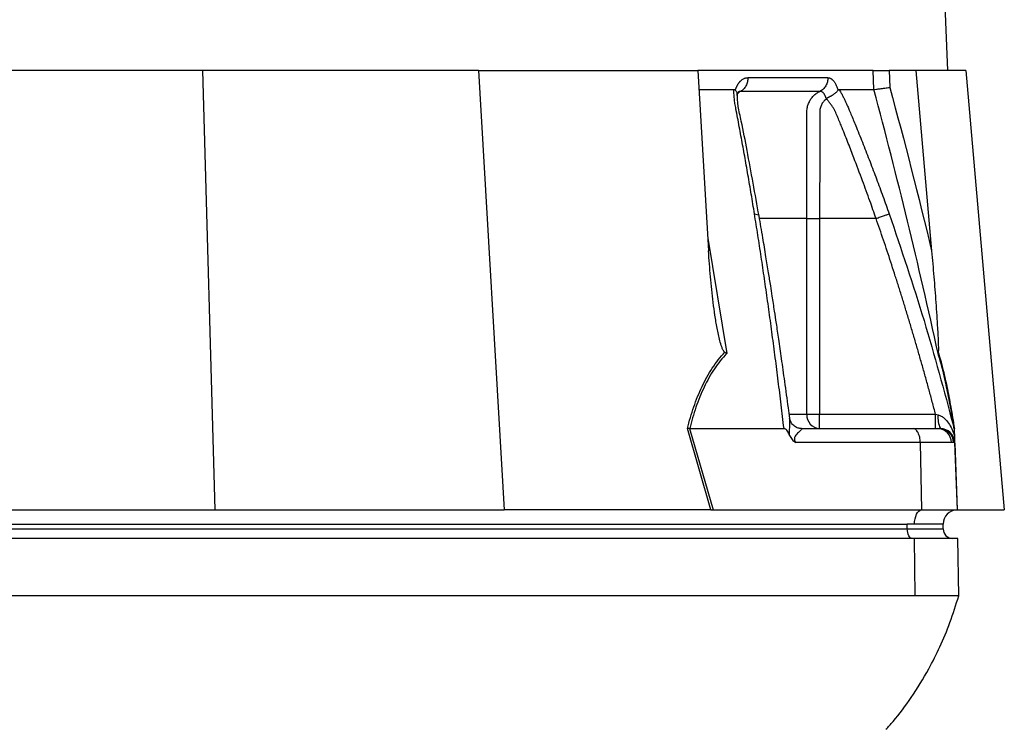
# Model space of a CAD drawing. Header units: millimetres. Extents: x 1823 to 3844, y 764 to 5009.
# Tile 10 of 14: x 2812 to 3224, y 1835 to 2132. Entities that reach past the tile are written whole.
import ezdxf

# ---------------------------------------------------------------- set-up
doc = ezdxf.new("R2010")
doc.units = ezdxf.units.MM
doc.header["$LTSCALE"] = 2

msp = doc.modelspace()

# ---------------------------------------------------------------- linework, layer by layer
at = {"color": 7, "linetype": 'Continuous', "lineweight": 25}
for p, q in [((3200.51, 2110.91), (3119.51, 4034.91)), ((2888.49, 2110.91), (2775.69, 2110.91)), ((2888.49, 2110.91), (2893.75, 1926.91)), ((3003.98, 2110.91), (2888.49, 2110.91)), ((3003.98, 2110.91), (3014.82, 1926.91)), ((3003.98, 2110.91), (3095.86, 2110.91)), ((3095.86, 2110.91), (3100.31, 2035.32)), ((3169.21, 2110.91), (3095.86, 2110.91)), ((3169.48, 2102.91), (3169.21, 2110.91)), ((3175.86, 2110.91), (3176.1, 2103.81)), ((3187.06, 2110.91), (3175.86, 2110.91)), ((3187.06, 2110.91), (3193.67, 2035.32)), ((3207.98, 2110.91), (3187.06, 2110.91)), ((3207.98, 2110.91), (3224.08, 1926.91)), ((3096.33, 2102.91), (3110.91, 2102.91)), ((3111.51, 2102.64), (3111.6, 2102.91)), ((3154.43, 2102.91), (3154.51, 2102.64)), ((3141.43, 1966.91), (3141.43, 2048.91)), ((3146.8, 2048.91), (3146.8, 1966.91)), ((3170.4, 2048.91), (3146.8, 2048.91)), ((3141.43, 1966.91), (3146.8, 1966.91)), ((3146.8, 1960.91), (3146.8, 1966.91)), ((3146.8, 1966.91), (3195.32, 1966.91)), ((3202.78, 1962.04), (3203.1, 1960.91)), ((3203.08, 1960.85), (3202.92, 1961.54)), ((3101.31, 1926.91), (3091.44, 1960.96)), ((3092.4, 1960.91), (3102.25, 1926.91)), ((3092.42, 1960.91), (3131.88, 1960.91)), ((3139.25, 1960.91), (3185.9, 1960.91)), ((3185.9, 1960.91), (3196.23, 1960.91)), ((3196.23, 1960.91), (3196.93, 1960.91)), ((3196.93, 1960.91), (3197.3, 1960.91)), ((3188.9, 1955.12), (3136.82, 1955.12)), ((3188.9, 1955.12), (3189.39, 1926.91)), ((3201.94, 1955.12), (3188.9, 1955.12)), ((3202.83, 1955.12), (3201.94, 1955.12)), ((3203.3, 1955.12), (3202.83, 1955.12)), ((3203.3, 1955.12), (3204.28, 1926.91)), ((2788.16, 1926.91), (2893.75, 1926.91)), ((2893.75, 1926.91), (3014.82, 1926.91)), ((3100.83, 1926.91), (3014.82, 1926.91)), ((3102.25, 1926.91), (3189.39, 1926.91)), ((3189.39, 1926.91), (3204.28, 1926.91)), ((3204.49, 1926.91), (3224.08, 1926.91)), ((2699.49, 1920.91), (3183.49, 1920.91)), ((3186.49, 1920.91), (3183.49, 1920.91)), ((3183.49, 1918.91), (3183.49, 1920.91)), ((3198.49, 1920.91), (3186.49, 1920.91)), ((3198.49, 1918.91), (3198.49, 1920.91)), ((2699.49, 1918.91), (3183.49, 1918.91)), ((3183.49, 1918.91), (3198.49, 1918.91)), ((3186.55, 1914.91), (2702.55, 1914.91)), ((3186.75, 1890.91), (3186.55, 1914.91)), ((3204.6, 1914.91), (3186.55, 1914.91)), ((3205.02, 1890.91), (3204.6, 1914.91)), ((3186.75, 1890.91), (2702.75, 1890.91))]:
    msp.add_line(p, q, dxfattribs=at)
at = {"color": 8, "linetype": 'Continuous', "lineweight": 25}
for p, q in [((3099.99, 2040.68), (3107.94, 1992.43)), ((3134.2, 1966.91), (3141.43, 1966.91)), ((3203.41, 1954.8), (3204.38, 1926.91))]:
    msp.add_line(p, q, dxfattribs=at)
at = {"color": 7, "linetype": 'Continuous', "lineweight": 25, "flags": 128}
for points in [[(3186.49, 1920.91), (3186.55, 1922.06), (3186.71, 1923.16), (3186.98, 1924.18), (3187.33, 1925.08), (3187.77, 1925.83), (3188.27, 1926.39), (3188.82, 1926.76), (3189.39, 1926.91)], [(3185.49, 1914.91), (3185.1, 1914.99), (3184.73, 1915.22), (3184.38, 1915.59), (3184.08, 1916.08), (3183.83, 1916.69), (3183.65, 1917.38), (3183.53, 1918.13), (3183.49, 1918.91)]]:
    msp.add_lwpolyline(points, dxfattribs=at)
at = {"color": 7, "linetype": 'Continuous', "lineweight": 25}
for centre, radius, start, end in [((3147.13, 1966.62), 5.71, 177.0312, 266.6861), ((3206.29, 1965.31), 10, 172.1759, 206.0599), ((3196.09, 1955.06), 5.85, 0.5844, 88.6453), ((3196.89, 1954.96), 5.95, 1.5169, 89.5524), ((3197.3, 1954.91), 6, 2, 90), ((3204.49, 1920.91), 6, 92, 180), ((3204.49, 1920.91), 6, 90, 91.0431), ((3202.49, 1918.91), 4, 180, 270)]:
    msp.add_arc(centre, radius, start, end, dxfattribs=at)
msp.add_ellipse((3103.49, 1920.91), major_axis=(26.49, -0.63), ratio=0.225259, start_param=1.658536, end_param=1.676742, dxfattribs=at)
for points, knots in [([(3169.21, 2110.91), (3169.46, 2110.91), (3169.81, 2110.91), (3170.72, 2110.91), (3171.26, 2110.91), (3172.16, 2110.91), (3172.48, 2110.91), (3173.12, 2110.91), (3173.46, 2110.91), (3174.49, 2110.91), (3175.17, 2110.91), (3175.86, 2110.91)], [0, 0, 0, 0, 0.25, 0.25, 0.5, 0.5, 0.625, 0.625, 0.75, 0.75, 1, 1, 1, 1]), ([(3111.6, 2102.91), (3111.65, 2103.05), (3111.75, 2103.31), (3111.9, 2103.7), (3112.07, 2104.07), (3112.24, 2104.42), (3112.42, 2104.76), (3112.61, 2105.08), (3112.81, 2105.38), (3113.02, 2105.67), (3113.23, 2105.95), (3113.45, 2106.21), (3113.69, 2106.45), (3113.92, 2106.68), (3114.25, 2106.95), (3114.66, 2107.24), (3115.16, 2107.52), (3115.67, 2107.71), (3116.2, 2107.83), (3116.55, 2107.85), (3116.73, 2107.85)], [0, 0, 0, 0, 0.0442489, 0.088103, 0.1316437, 0.1749545, 0.21812, 0.2612256, 0.3043574, 0.347601, 0.3910414, 0.4347626, 0.4788469, 0.5233746, 0.5684236, 0.6548026, 0.7405374, 0.8262412, 0.9125282, 1, 1, 1, 1]), ([(3116.73, 2107.86), (3116.74, 2107.29), (3116.69, 2106.7), (3116.44, 2105.53), (3116.23, 2104.96), (3115.68, 2103.91), (3115.34, 2103.44), (3114.57, 2102.66), (3114.14, 2102.36), (3113.71, 2102.13)], [0, 0, 0, 0, 0.25, 0.25, 0.5, 0.5, 0.75, 0.75, 1, 1, 1, 1]), ([(3150.19, 2107.85), (3150.21, 2107.29), (3150.16, 2106.7), (3149.88, 2105.53), (3149.66, 2104.96), (3149.06, 2103.91), (3148.69, 2103.44), (3147.86, 2102.66), (3147.41, 2102.36), (3146.94, 2102.13)], [0, 0, 0, 0, 0.25, 0.25, 0.5, 0.5, 0.75, 0.75, 1, 1, 1, 1]), ([(3150.2, 2107.85), (3150.27, 2107.85), (3150.41, 2107.85), (3150.62, 2107.82), (3150.83, 2107.77), (3151.04, 2107.7), (3151.25, 2107.61), (3151.46, 2107.51), (3151.66, 2107.38), (3151.86, 2107.23), (3152.06, 2107.07), (3152.32, 2106.83), (3152.63, 2106.49), (3152.98, 2106.03), (3153.31, 2105.52), (3153.62, 2104.95), (3153.91, 2104.32), (3154.18, 2103.65), (3154.35, 2103.16), (3154.43, 2102.91)], [0, 0, 0, 0, 0.043919, 0.087472, 0.13073, 0.173768, 0.216664, 0.259492, 0.30233, 0.345255, 0.388344, 0.431671, 0.51489, 0.596546, 0.677156, 0.757259, 0.837405, 0.91814, 1, 1, 1, 1]), ([(3119.53, 2050.83), (3119.3, 2052.21), (3118.86, 2054.95), (3118.18, 2059.05), (3117.49, 2063.13), (3116.8, 2067.17), (3115.89, 2072.41), (3114.75, 2078.81), (3113.59, 2085.12), (3112.65, 2090.14), (3112.07, 2093.12), (3111.67, 2095.24), (3111.45, 2096.45), (3111.29, 2097.47), (3111.15, 2098.49), (3111.04, 2099.54), (3110.96, 2100.68), (3110.91, 2101.81), (3110.91, 2102.54), (3110.91, 2102.91)], [0, 0, 0, 0, 0.0777766, 0.1551997, 0.2322716, 0.3089948, 0.3853718, 0.5305262, 0.6744738, 0.7474235, 0.8196146, 0.8463831, 0.8697605, 0.889755, 0.9063828, 0.929523, 0.9527995, 0.9762724, 1, 1, 1, 1]), ([(3110.91, 2102.91), (3110.95, 2102.91), (3111.04, 2102.91), (3111.17, 2102.87), (3111.29, 2102.82), (3111.4, 2102.74), (3111.47, 2102.68), (3111.51, 2102.64)], [0, 0, 0, 0, 0.212576, 0.416535, 0.614103, 0.807726, 1, 1, 1, 1]), ([(3111.51, 2102.64), (3111.78, 2102.32), (3112.28, 2101.72), (3112.27, 2101.14), (3112.26, 2100.87)], [0, 0, 0, 0, 0.542776, 1, 1, 1, 1]), ([(3112.25, 2100.42), (3112.29, 2100.55), (3112.4, 2100.93), (3112.63, 2101.47), (3112.94, 2101.95), (3112.9, 2101.92), (3112.88, 2101.9)], [0, 0, 0, 0, 0.121018, 0.347236, 0.71047, 1, 1, 1, 1]), ([(3146.94, 2102.13), (3145.8, 2102.13), (3143.32, 2102.13), (3139.62, 2102.13), (3135.58, 2102.13), (3132.75, 2102.13), (3129.75, 2102.13), (3126.83, 2102.13), (3122.43, 2102.13), (3118.15, 2102.13), (3115.14, 2102.13), (3113.71, 2102.13)], [0.7589111, 0.7589111, 0.7589111, 0.7589111, 0.7820302, 0.8131687, 0.8443073, 0.8754458, 0.8754458, 0.9065844, 0.9377229, 0.9688615, 0.9919807, 0.9919807, 0.9919807, 0.9919807]), ([(3141.43, 2048.91), (3141.43, 2058.2), (3141.43, 2067.48), (3141.44, 2081.41), (3141.44, 2086.63), (3141.44, 2091.86), (3141.44, 2092.73), (3141.44, 2093.02), (3141.44, 2093.6), (3141.46, 2093.89), (3141.53, 2094.75), (3141.63, 2095.31), (3141.92, 2096.42), (3142.11, 2096.96), (3142.58, 2098), (3142.86, 2098.49), (3143.49, 2099.41), (3143.85, 2099.85), (3144.63, 2100.64), (3145.05, 2101), (3145.96, 2101.63), (3146.44, 2101.91), (3146.94, 2102.13)], [0, 0, 0, 0, 0.5, 0.5, 0.75, 0.78125, 0.78125, 0.796875, 0.796875, 0.8125, 0.8125, 0.84375, 0.84375, 0.875, 0.875, 0.90625, 0.90625, 0.9375, 0.9375, 0.96875, 0.96875, 1, 1, 1, 1]), ([(3149.53, 2099.1), (3149.52, 2099.17), (3149.48, 2099.33), (3149.4, 2099.59), (3149.29, 2099.89), (3149.15, 2100.22), (3148.98, 2100.57), (3148.77, 2100.93), (3148.52, 2101.28), (3148.24, 2101.59), (3147.93, 2101.85), (3147.61, 2102.02), (3147.28, 2102.13), (3147.05, 2102.13), (3146.94, 2102.13)], [0, 0, 0, 0, 0.038504, 0.086514, 0.144034, 0.211029, 0.287449, 0.37325, 0.468405, 0.572922, 0.680036, 0.786786, 0.893373, 1, 1, 1, 1]), ([(3149.57, 2099.11), (3149.6, 2099.14), (3149.67, 2099.19), (3149.78, 2099.27), (3149.92, 2099.36), (3150.08, 2099.45), (3150.27, 2099.54), (3150.48, 2099.65), (3150.72, 2099.77), (3150.98, 2099.9), (3151.27, 2100.05), (3151.57, 2100.21), (3151.89, 2100.39), (3152.22, 2100.59), (3152.56, 2100.81), (3152.91, 2101.06), (3153.27, 2101.34), (3153.63, 2101.65), (3153.97, 2101.97), (3154.27, 2102.31), (3154.43, 2102.53), (3154.51, 2102.64)], [0, 0, 0, 0, 0.017248, 0.037456, 0.060913, 0.087838, 0.118407, 0.152763, 0.191026, 0.233291, 0.279627, 0.330072, 0.384627, 0.443251, 0.505852, 0.572276, 0.648655, 0.730209, 0.816408, 0.906598, 1, 1, 1, 1]), ([(3154.51, 2102.64), (3154.53, 2102.67), (3154.57, 2102.73), (3154.64, 2102.8), (3154.71, 2102.85), (3154.79, 2102.89), (3154.86, 2102.91), (3154.92, 2102.91), (3154.95, 2102.91)], [0, 0, 0, 0, 0.160202, 0.321039, 0.484027, 0.650625, 0.822199, 1, 1, 1, 1]), ([(3154.95, 2102.91), (3155.07, 2102.7), (3155.31, 2102.29), (3155.67, 2101.66), (3156.02, 2101.03), (3156.36, 2100.39), (3156.7, 2099.75), (3157.02, 2099.1), (3157.34, 2098.46), (3157.65, 2097.8), (3158.04, 2096.96), (3158.55, 2095.79), (3159.27, 2094.08), (3160.15, 2091.97), (3161.15, 2089.55), (3162.8, 2085.52), (3165.06, 2079.87), (3167.87, 2072.67), (3170.61, 2065.44), (3173.29, 2058.17), (3175.03, 2053.28), (3175.9, 2050.83)], [0, 0, 0, 0, 0.0134228, 0.0267382, 0.0399565, 0.0530881, 0.0661437, 0.0791341, 0.0920702, 0.1049632, 0.1178244, 0.141662, 0.1728313, 0.2170572, 0.2634912, 0.3121266, 0.4491557, 0.58733, 0.7237611, 0.8613131, 1, 1, 1, 1]), ([(3196.36, 1992.43), (3192.28, 2010.95), (3188.02, 2029.42), (3179.07, 2066.25), (3174.39, 2084.61), (3169.47, 2102.91)], [0, 0, 0, 0, 0.5, 0.5, 1, 1, 1, 1]), ([(3169.48, 2102.91), (3169.73, 2102.93), (3170.09, 2102.97), (3171, 2103.08), (3171.53, 2103.15), (3172.43, 2103.27), (3172.74, 2103.31), (3173.39, 2103.4), (3173.72, 2103.45), (3174.4, 2103.55), (3174.74, 2103.6), (3175.42, 2103.71), (3175.77, 2103.76), (3176.1, 2103.81)], [0, 0, 0, 0, 0.25, 0.25, 0.5, 0.5, 0.625, 0.625, 0.75, 0.75, 0.875, 0.875, 1, 1, 1, 1]), ([(3121.45, 2049.94), (3119.78, 2059.11), (3117.35, 2072.47), (3114.51, 2087.58), (3112.54, 2095.99), (3112.41, 2099.6), (3112.34, 2101.43)], [0, 0, 0, 0, 0.521787, 0.759699, 0.879052, 1, 1, 1, 1]), ([(3149.54, 2098.75), (3149.07, 2098.52), (3148.68, 2098.17), (3148.02, 2097.37), (3147.74, 2096.93), (3147.3, 2095.99), (3147.13, 2095.49), (3146.89, 2094.46), (3146.83, 2093.94), (3146.81, 2093.15), (3146.81, 2092.88), (3146.81, 2092.35), (3146.81, 2091.56), (3146.81, 2089.7), (3146.81, 2083.88), (3146.81, 2070.1), (3146.8, 2057.39), (3146.8, 2048.91)], [0, 0, 0, 0, 0.03125, 0.03125, 0.0625, 0.0625, 0.09375, 0.09375, 0.125, 0.125, 0.140625, 0.140625, 0.15625, 0.1875, 0.25, 0.5, 1, 1, 1, 1]), ([(3170.4, 2048.91), (3169.55, 2051.36), (3167.7, 2056.63), (3164.62, 2065.09), (3161.97, 2072.07), (3159.97, 2077.27), (3158.77, 2080.35), (3157.5, 2083.56), (3156.49, 2086.09), (3155.76, 2087.91), (3155.32, 2088.98), (3154.88, 2090.05), (3154.43, 2091.12), (3153.98, 2092.19), (3153.62, 2093.06), (3153.33, 2093.71), (3153.1, 2094.16), (3152.84, 2094.63), (3152.55, 2095.12), (3152.23, 2095.63), (3151.89, 2096.15), (3151.52, 2096.68), (3151.12, 2097.22), (3150.7, 2097.77), (3150.26, 2098.32), (3149.95, 2098.68), (3149.8, 2098.86)], [0, 0, 0, 0, 0.143085, 0.308796, 0.497427, 0.555835, 0.616742, 0.680167, 0.746121, 0.767405, 0.788723, 0.810074, 0.831456, 0.852865, 0.874301, 0.883002, 0.892336, 0.902282, 0.912815, 0.923904, 0.935514, 0.947608, 0.960145, 0.973084, 0.986383, 1, 1, 1, 1]), ([(3131.88, 1960.91), (3131.69, 1962.59), (3131.29, 1965.92), (3130.69, 1970.91), (3130.09, 1975.87), (3129.48, 1980.79), (3128.86, 1985.69), (3128.24, 1990.55), (3127.61, 1995.38), (3126.97, 2000.17), (3126.33, 2004.94), (3125.68, 2009.67), (3125.03, 2014.37), (3124.36, 2019.04), (3123.69, 2023.68), (3123.02, 2028.28), (3122.33, 2032.85), (3121.64, 2037.39), (3120.95, 2041.9), (3120.24, 2046.38), (3119.76, 2049.35), (3119.53, 2050.83)], [0, 0, 0, 0, 0.055211, 0.110128, 0.164753, 0.219086, 0.273129, 0.326884, 0.38035, 0.43353, 0.486425, 0.539036, 0.591365, 0.643413, 0.695181, 0.746671, 0.797884, 0.848822, 0.899487, 0.949879, 1, 1, 1, 1]), ([(3134.27, 1965.22), (3134.08, 1966.67), (3133.41, 1971.83), (3132.27, 1980.18), (3130.93, 1989.78), (3129.76, 1997.89), (3128.78, 2004.5), (3128.03, 2009.48), (3127.45, 2013.28), (3126.91, 2016.8), (3126.24, 2021.08), (3125.36, 2026.59), (3124.27, 2033.3), (3122.95, 2041.23), (3121.97, 2046.9), (3121.45, 2049.94)], [0, 0, 0, 0, 0.050663, 0.180653, 0.293264, 0.388491, 0.466333, 0.526794, 0.564787, 0.601011, 0.651659, 0.716876, 0.796665, 0.891033, 1, 1, 1, 1]), ([(3141.43, 2048.91), (3141.92, 2048.91), (3142.69, 2048.91), (3144.58, 2048.91), (3145.69, 2048.91), (3146.8, 2048.91)], [0, 0, 0, 0, 0.5, 0.5, 1, 1, 1, 1]), ([(3170.4, 2048.91), (3170.98, 2049.12), (3171.6, 2049.33), (3172.8, 2049.75), (3173.38, 2049.95), (3174.41, 2050.31), (3174.85, 2050.46), (3175.53, 2050.7), (3175.76, 2050.78), (3175.9, 2050.83)], [0, 0, 0, 0, 0.25, 0.25, 0.5, 0.5, 0.75, 0.75, 1, 1, 1, 1]), ([(3195.32, 1966.91), (3194.87, 1968.62), (3193.96, 1972.03), (3192.58, 1977.13), (3191.19, 1982.18), (3189.78, 1987.2), (3188.36, 1992.17), (3186.93, 1997.11), (3185.49, 2002.01), (3184.04, 2006.88), (3182.57, 2011.7), (3181.09, 2016.48), (3179.6, 2021.23), (3178.1, 2025.94), (3176.59, 2030.61), (3175.06, 2035.24), (3173.52, 2039.83), (3171.97, 2044.39), (3170.92, 2047.41), (3170.4, 2048.91)], [0, 0, 0, 0, 0.061953, 0.123509, 0.18467, 0.245435, 0.305808, 0.365787, 0.425376, 0.484574, 0.543383, 0.601804, 0.659839, 0.717488, 0.774754, 0.831636, 0.888137, 0.944258, 1, 1, 1, 1]), ([(3107.1, 1992.91), (3106.93, 1993.01), (3106.8, 1993.17), (3106.55, 1993.51), (3106.44, 1993.7), (3106.14, 1994.29), (3105.97, 1994.7), (3105.51, 1995.97), (3105.26, 1996.83), (3104.8, 1998.57), (3104.6, 1999.45), (3104.22, 2001.22), (3104.05, 2002.11), (3103.55, 2004.78), (3103.26, 2006.57), (3102.73, 2010.14), (3102.48, 2011.93), (3101.81, 2017.31), (3101.43, 2020.91), (3100.79, 2028.11), (3100.52, 2031.72), (3100.31, 2035.32)], [0, 0, 0, 0, 0.015625, 0.015625, 0.03125, 0.03125, 0.0625, 0.0625, 0.125, 0.125, 0.1875, 0.1875, 0.25, 0.25, 0.375, 0.375, 0.5, 0.5, 0.75, 0.75, 1, 1, 1, 1]), ([(3193.67, 2035.32), (3193.99, 2031.72), (3194.29, 2028.11), (3194.87, 2020.9), (3195.15, 2017.3), (3195.54, 2011.91), (3195.66, 2010.12), (3195.9, 2006.54), (3196.02, 2004.75), (3196.17, 2002.08), (3196.22, 2001.2), (3196.32, 1999.43), (3196.36, 1998.55), (3196.43, 1996.81), (3196.46, 1995.94), (3196.48, 1994.68), (3196.49, 1994.27), (3196.48, 1993.7), (3196.47, 1993.51), (3196.45, 1993.17), (3196.43, 1993.01), (3196.41, 1992.91)], [0, 0, 0, 0, 0.25, 0.25, 0.5, 0.5, 0.625, 0.625, 0.75, 0.75, 0.8125, 0.8125, 0.875, 0.875, 0.9375, 0.9375, 0.96875, 0.96875, 0.984375, 0.984375, 1, 1, 1, 1]), ([(3091.44, 1960.96), (3092.22, 1964.03), (3093.11, 1967.04), (3094.63, 1971.44), (3095.16, 1972.88), (3096.31, 1975.72), (3096.92, 1977.12), (3098.85, 1981.19), (3100.27, 1983.77), (3102.66, 1987.4), (3103.5, 1988.57), (3105.25, 1990.81), (3106.15, 1991.88), (3107.1, 1992.91)], [0, 0, 0, 0, 0.25, 0.25, 0.375, 0.375, 0.5, 0.5, 0.75, 0.75, 0.875, 0.875, 1, 1, 1, 1]), ([(3107.94, 1992.43), (3106.04, 1990.43), (3104.31, 1988.24), (3101.16, 1983.52), (3099.74, 1980.99), (3097.82, 1976.97), (3097.22, 1975.59), (3096.08, 1972.77), (3095.55, 1971.33), (3094.05, 1966.97), (3093.18, 1963.97), (3092.42, 1960.91)], [0, 0, 0, 0, 0.25, 0.25, 0.5, 0.5, 0.625, 0.625, 0.75, 0.75, 1, 1, 1, 1]), ([(3203.1, 1960.91), (3202.61, 1963.97), (3202.1, 1966.97), (3201.32, 1971.33), (3201.05, 1972.77), (3200.5, 1975.59), (3200.22, 1976.97), (3199.38, 1980.99), (3198.8, 1983.52), (3197.6, 1988.24), (3196.99, 1990.43), (3196.36, 1992.43)], [0, 0, 0, 0, 0.25, 0.25, 0.375, 0.375, 0.5, 0.5, 0.75, 0.75, 1, 1, 1, 1]), ([(3196.41, 1992.91), (3196.72, 1991.88), (3197.04, 1990.81), (3197.66, 1988.57), (3197.97, 1987.4), (3198.88, 1983.77), (3199.47, 1981.19), (3200.32, 1977.12), (3200.6, 1975.72), (3201.14, 1972.88), (3201.41, 1971.44), (3202.2, 1967.04), (3202.71, 1964.03), (3203.19, 1960.96)], [0, 0, 0, 0, 0.125, 0.125, 0.25, 0.25, 0.5, 0.5, 0.625, 0.625, 0.75, 0.75, 1, 1, 1, 1]), ([(3195.32, 1960.91), (3195.32, 1960.91), (3195.32, 1961.07), (3195.32, 1961.67), (3195.32, 1962.11), (3195.32, 1963.22), (3195.32, 1963.89), (3195.32, 1965.34), (3195.32, 1966.13), (3195.32, 1966.91)], [0, 0, 0, 0, 0.25, 0.25, 0.5, 0.5, 0.75, 0.75, 1, 1, 1, 1]), ([(3196.38, 1966.67), (3196.86, 1966.56), (3197.3, 1966.36), (3198.12, 1965.88), (3198.51, 1965.6), (3199.57, 1964.67), (3200.17, 1963.95), (3201.24, 1962.43), (3201.7, 1961.62), (3202.53, 1959.92), (3202.89, 1959.02), (3203.19, 1958.09)], [0, 0, 0, 0, 0.125, 0.125, 0.25, 0.25, 0.5, 0.5, 0.75, 0.75, 1, 1, 1, 1]), ([(3139.25, 1960.91), (3138.78, 1960.95), (3137.8, 1961.03), (3136.23, 1961.83), (3135.05, 1963.04), (3134.43, 1964.35), (3134.33, 1964.93), (3134.3, 1965.15)], [0, 0, 0, 0, 0.204981, 0.429499, 0.670947, 0.870829, 1, 1, 1, 1]), ([(3134.21, 1958.09), (3133.97, 1958.7), (3133.69, 1959.3), (3133.16, 1960.1), (3132.96, 1960.35), (3132.6, 1960.66), (3132.48, 1960.74), (3132.21, 1960.87), (3132.06, 1960.91), (3131.92, 1960.91)], [0, 0, 0, 0, 0.5, 0.5, 0.75, 0.75, 0.875, 0.875, 1, 1, 1, 1]), ([(3134.21, 1958.09), (3134.34, 1957.76), (3134.5, 1957.45), (3134.85, 1956.86), (3135.06, 1956.58), (3135.51, 1956.08), (3135.75, 1955.86), (3136.27, 1955.46), (3136.55, 1955.28), (3136.82, 1955.12)], [0, 0, 0, 0, 0.25, 0.25, 0.5, 0.5, 0.75, 0.75, 1, 1, 1, 1]), ([(3139.25, 1960.91), (3139.25, 1960.91), (3139.25, 1960.91), (3139.26, 1960.91), (3139.27, 1960.91), (3139.29, 1960.91), (3139.3, 1960.9), (3139.33, 1960.89), (3139.34, 1960.88), (3139.35, 1960.85), (3139.34, 1960.81), (3139.27, 1960.67), (3139.16, 1960.55), (3138.75, 1960.11), (3138.34, 1959.74), (3137.68, 1959.09), (3137.46, 1958.86), (3137, 1958.34), (3136.77, 1958.06), (3136.47, 1957.55), (3136.38, 1957.37), (3136.26, 1956.96), (3136.22, 1956.72), (3136.26, 1956.23), (3136.34, 1955.99), (3136.55, 1955.53), (3136.68, 1955.32), (3136.82, 1955.12)], [0, 0, 0, 0, 0.003906, 0.003906, 0.007813, 0.015625, 0.03125, 0.03125, 0.0625, 0.0625, 0.125, 0.125, 0.25, 0.25, 0.5, 0.5, 0.625, 0.625, 0.75, 0.75, 0.8125, 0.8125, 0.875, 0.875, 0.9375, 0.9375, 1, 1, 1, 1]), ([(3188.9, 1955.12), (3188.88, 1955.82), (3188.81, 1956.56), (3188.5, 1957.99), (3188.27, 1958.67), (3187.69, 1959.79), (3187.34, 1960.23), (3186.62, 1960.79), (3186.24, 1960.91), (3185.9, 1960.91)], [0, 0, 0, 0, 0.25, 0.25, 0.5, 0.5, 0.75, 0.75, 1, 1, 1, 1]), ([(3203.1, 1960.91), (3203.1, 1960.91), (3203.1, 1960.77), (3203.12, 1960.37), (3203.12, 1960.12), (3203.14, 1959.58), (3203.15, 1959.29), (3203.17, 1958.7), (3203.18, 1958.4), (3203.19, 1958.09)], [0, 0, 0, 0, 0.25, 0.25, 0.5, 0.5, 0.75, 0.75, 1, 1, 1, 1]), ([(3203.19, 1958.09), (3203.21, 1957.76), (3203.22, 1957.45), (3203.24, 1956.86), (3203.25, 1956.59), (3203.26, 1956.08), (3203.27, 1955.86), (3203.29, 1955.46), (3203.29, 1955.28), (3203.3, 1955.12)], [0, 0, 0, 0, 0.25, 0.25, 0.5, 0.5, 0.75, 0.75, 1, 1, 1, 1]), ([(3174.53, 1835), (3175.54, 1836.09), (3179.35, 1840.23), (3185.48, 1848.61), (3191.98, 1859.09), (3197.27, 1869.67), (3201.56, 1879.85), (3203.84, 1887.15), (3205.02, 1890.91)], [0, 0, 0, 0, 0.071199, 0.269468, 0.489692, 0.649154, 0.819102, 1, 1, 1, 1]), ([(3205.02, 1890.91), (3205.02, 1890.91), (3204.76, 1890.91), (3203.8, 1890.91), (3202.29, 1890.91), (3200.92, 1890.91), (3199.33, 1890.91), (3197.59, 1890.91), (3194.57, 1890.91), (3191.06, 1890.91), (3188.3, 1890.91), (3186.75, 1890.91)], [0.16072828, 0.16072828, 0.16072828, 0.16072828, 0.16221288, 0.16369747, 0.16518207, 0.16666667, 0.16666667, 0.16815126, 0.16963586, 0.17112046, 0.17260505, 0.17260505, 0.17260505, 0.17260505])]:
    msp.add_open_spline(points, degree=3, knots=knots, dxfattribs=at)
for points in [[(3116.73, 2107.86), (3129.11, 2107.86), (3140.3, 2107.86), (3150.2, 2107.86)], [(3154.95, 2102.91), (3157.57, 2102.91), (3162.62, 2102.91), (3167.26, 2102.91), (3169.48, 2102.91)], [(3176.1, 2103.81), (3182.34, 2081.09), (3188.18, 2058.25), (3193.67, 2035.32)], [(3107.1, 1992.91), (3107.36, 1992.74), (3107.64, 1992.58), (3107.94, 1992.43)], [(3196.41, 1992.91), (3196.36, 1992.74), (3196.35, 1992.58), (3196.36, 1992.43)], [(3195.32, 1966.91), (3195.68, 1966.83), (3196.03, 1966.75), (3196.38, 1966.67)], [(3092.4, 1960.91), (3092.06, 1960.92), (3091.74, 1960.94), (3091.44, 1960.96)], [(3092.42, 1960.91), (3092.41, 1960.91), (3092.4, 1960.91), (3092.4, 1960.91)], [(3101.31, 1926.91), (3101.6, 1926.91), (3101.92, 1926.91), (3102.25, 1926.91)]]:
    msp.add_open_spline(points, degree=3, dxfattribs=at)
at = {"color": 8, "linetype": 'Continuous', "lineweight": 25}
for points, knots in [([(3113.71, 2102.13), (3113.4, 2101.96), (3112.98, 2101.74), (3112.63, 2101.34), (3112.54, 2101.23)], [0, 0, 0, 0, 0.7406208, 1, 1, 1, 1]), ([(3113.71, 2102.13), (3113.49, 2102.13), (3113.16, 2102.12), (3112.85, 2101.89), (3112.73, 2101.8)], [0, 0, 0, 0, 0.646094, 1, 1, 1, 1]), ([(3119.53, 2050.83), (3119.95, 2050.76), (3120.82, 2050.61), (3121.42, 2050.27), (3121.38, 2050), (3121.37, 2049.93)], [0, 0, 0, 0, 0.413141, 0.850221, 1, 1, 1, 1]), ([(3141.43, 2048.91), (3136.57, 2048.91), (3130.42, 2048.91), (3123.15, 2048.91), (3121.62, 2048.91)], [0, 0, 0, 0, 0.789481, 1, 1, 1, 1]), ([(3175.9, 2050.83), (3180.93, 2035.99), (3190.84, 2006.68), (3198.84, 1976.79), (3202.78, 1962.04)], [0, 0, 0, 0, 0.5064478, 1, 1, 1, 1]), ([(3134.21, 1958.09), (3134.21, 1958.26), (3134.18, 1959.08), (3134.24, 1961.17), (3134.45, 1963.51), (3134.28, 1964.83), (3134.23, 1965.21)], [0, 0, 0, 0, 0.059045, 0.300683, 0.794115, 1, 1, 1, 1])]:
    msp.add_open_spline(points, degree=3, knots=knots, dxfattribs=at)

doc.saveas('drawing.dxf')
